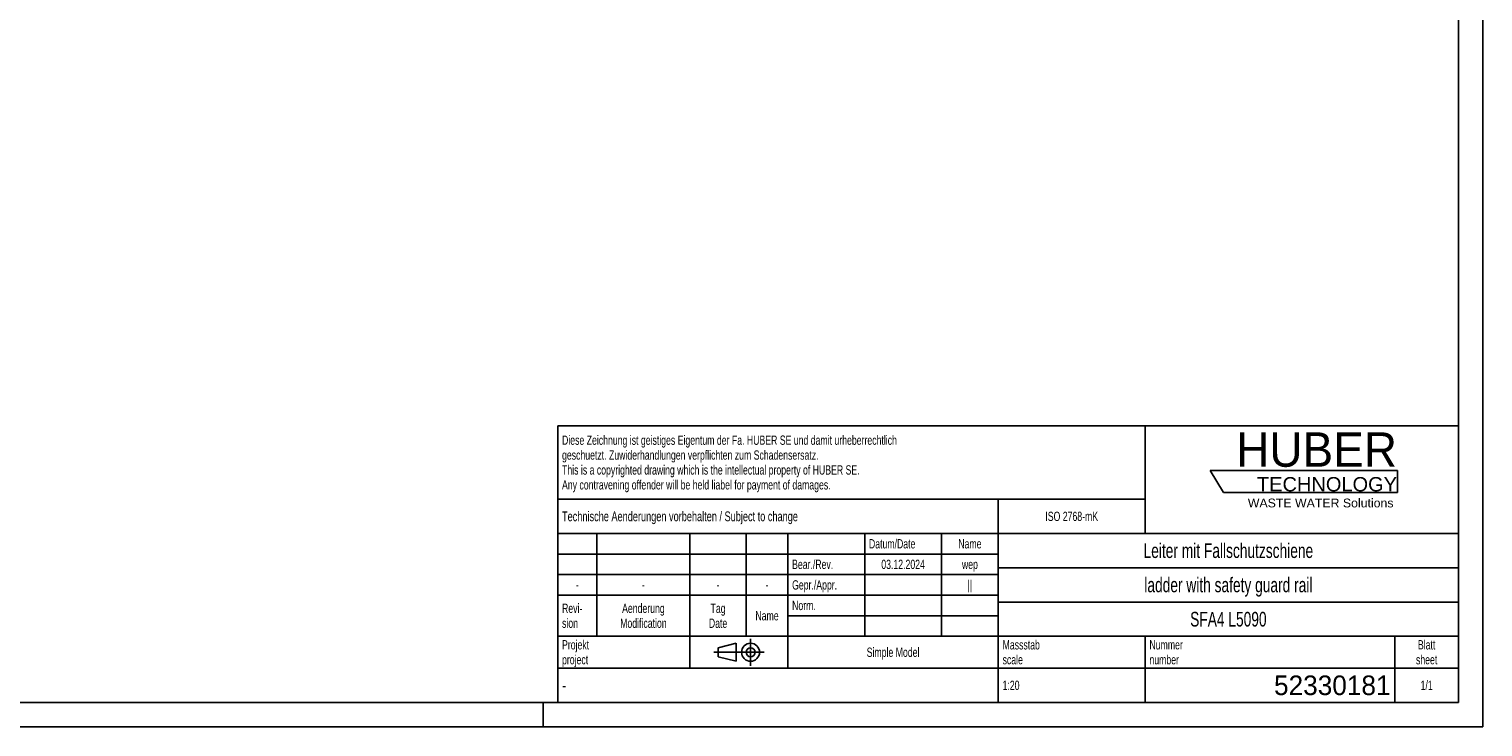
# Model space of a CAD drawing. Header units: millimetres. Extents: x 0 to 11880, y 0 to 8400.
# Tile 2 of 3: x 5940 to 11880, y 0 to 2850. Entities that reach past the tile are written whole.
import ezdxf

# ---------------------------------------------------------------- set-up
doc = ezdxf.new("R2010")
doc.units = ezdxf.units.MM
doc.header["$LTSCALE"] = 653.4
doc.linetypes.add('CENTER', pattern=[0.6, 0.375, -0.075, 0.075, -0.075])
doc.layers.get('0').update_dxf_attribs({"linetype": 'CONTINUOUS'})
for name, color, linetype in [('053_NOTES', 7, 'CONTINUOUS'), ('HUBER_Logo_BL1', 7, 'CONTINUOUS'), ('HUBER_Logo_BL2', 7, 'CONTINUOUS')]:
    doc.layers.add(name, color=color, linetype=linetype)
doc.styles.get("Standard").update_dxf_attribs({"font": 'txt', "width": 0.7})
doc.styles.add('TEXTSTYLE_2', font='txt')
doc.styles.add('TEXTSTYLE_3', font='arial.ttf')
doc.styles.add('TEXTSTYLE_4', font='txt', dxfattribs={"width": 0.8})
doc.styles.add('TEXTSTYLE_5', font='txt')

# ---------------------------------------------------------------- blocks, each defined once
blk = doc.blocks.new('HUBER_LOGO_BL1', base_point=(11148.2, 1013.5))
at = {"layer": 'HUBER_Logo_BL1', "color": 2, "linetype": 'Continuous', "attachment_point": 3, "line_spacing_factor": 0.78}
for s, insert, char_height, width, style in [('HUBER\\P\\fArial;\\H58.5;TECHNOLOGY ', (11528.9, 1203), 140.4, 775.343, 'TEXTSTYLE_2'), ('WASTE WATER Solutions', (11514.7, 932.6), 36, 594.067, 'TEXTSTYLE_3')]:
    blk.add_mtext(s, dxfattribs=dict(at, insert=insert, char_height=char_height, width=width, style=style))
blk = doc.blocks.new('PROJEKTIONSMETHODE_1_BL3', base_point=(8840, 305))
at = {"color": 2, "linetype": 'CENTER'}
for p, q in [((8887.7, 360), (8887.7, 250)), ((8737.3, 305), (8942.7, 305))]:
    blk.add_line(p, q, dxfattribs=at)
at = {"color": 2, "linetype": 'Continuous'}
for p, q in [((8755.7, 323.3), (8829, 341.7)), ((8755.7, 286.7), (8755.7, 323.3)), ((8829, 268.3), (8829, 341.7)), ((8755.7, 286.7), (8829, 268.3))]:
    blk.add_line(p, q, dxfattribs=at)
for radius in [36.7, 18.3]:
    blk.add_circle((8887.7, 305), radius, dxfattribs=at)
blk = doc.blocks.new('*T13')
at = {"color": 3, "linetype": 'Continuous'}
for p, q in [((0, 0), (3680, 0)), ((0, 0), (0, -1130)), ((2400, 0), (2400, -440)), ((3680, 0), (3680, -1130)), ((0, -300), (2400, -300)), ((1800, -300), (1800, -1130)), ((0, -440), (3680, -440)), ((160, -440), (160, -860)), ((540, -440), (540, -990)), ((770, -440), (770, -860)), ((940, -440), (940, -990)), ((1254, -440), (1254, -860)), ((1568, -440), (1568, -860)), ((0, -524), (1800, -524)), ((1800, -580), (3680, -580)), ((0, -608), (1800, -608)), ((0, -692), (1800, -692)), ((1800, -720), (3680, -720)), ((940, -776), (1800, -776)), ((0, -860), (3680, -860)), ((2400, -860), (2400, -1130)), ((3420, -860), (3420, -1130)), ((0, -990), (3680, -990)), ((0, -1130), (3680, -1130))]:
    blk.add_line(p, q, dxfattribs=at)
at = {"layer": '053_NOTES', "color": 2, "linetype": 'Continuous', "line_spacing_factor": 0.96}
for s, insert, char_height, width, attachment_point in [('Diese Zeichnung ist geistiges Eigentum der Fa. HUBER SE und damit urheberrechtlich \\Pgeschuetzt. Zuwiderhandlungen verpflichten zum Schadensersatz.\\PThis is a copyrighted drawing which is the intellectual property of HUBER SE.\\PAny contravening offender will be held liabel for payment of damages.', (17.5, -39.8), 38, 4429.714, 1), ('Technische Aenderungen vorbehalten / Subject to change', (17.5, -350), 40, 3049.524, 1), ('ISO 2768-mK', (2100, -351), 38, 665.905, 2), ('Datum/Date', (1271.5, -463), 38, 584.476, 1), ('Name', (1684, -463), 38, 253.333, 2), ('Leiter mit Fallschutzschiene', (2740, -480), 60, 2260, 2), ('Bear./Rev.', (957.5, -547), 38, 544.667, 1), ('03.12.2024', (1411, -547), 38, 557.333, 2), ('wep', (1684, -547), 38, 199.048, 2), ('-', (80, -631), 38, 68.762, 2), ('-', (350, -631), 38, 68.762, 2), ('-', (655, -631), 38, 68.762, 2), ('-', (855, -631), 38, 68.762, 2), ('Gepr./Appr.', (957.5, -631), 38, 598.952, 1), ('||', (1684, -631), 38, 101.333, 2), ('ladder with safety guard rail', (2740, -620), 60, 2391.429, 2), ('Revi-\\Psion', (17.5, -726.6), 38, 276.857, 1), ('Aenderung\\PModification', (350, -726.6), 38, 606.19, 2), ('Tag\\PDate', (655, -726.6), 38, 235.238, 2), ('Name', (855, -757), 38, 253.333, 2), ('Norm. ', (957.5, -715), 38, 351.048, 1), ('SFA4 L5090', (2740, -760), 60, 940, 2), ('Projekt\\Pproject', (17.5, -875.6), 38, 367.333, 1), ('Massstab\\Pscale', (1817.5, -875.6), 38, 448.762, 1), ('Nummer\\Pnumber', (2417.5, -875.6), 38, 372.762, 1), ('Blatt\\Psheet', (3550, -875.6), 38, 275.048, 2), ('Simple Model', (1370, -906), 38, 656.857, 2), ('1:20', (1817.5, -1041), 38, 204.476, 1), ('1/1', (3550, -1041), 38, 159.238, 2)]:
    blk.add_mtext(s, dxfattribs=dict(at, insert=insert, char_height=char_height, width=width, attachment_point=attachment_point))
for s, insert, char_height, width, attachment_point, style in [('-', (17.5, -1035), 50, 36.667, 1, 'TEXTSTYLE_4'), ('52330181', (3402.5, -1020), 80, 1013.333, 3, 'TEXTSTYLE_5')]:
    blk.add_mtext(s, dxfattribs=dict(at, insert=insert, char_height=char_height, width=width, attachment_point=attachment_point, style=style))
blk = doc.blocks.new('HUBER_LOGO_BL2', base_point=(11148.6, 1001.8))
at = {"layer": 'HUBER_Logo_BL2', "color": 5, "linetype": 'Continuous'}
for p, q in [((11531.1, 1046.8), (10766.1, 1046.8)), ((10766.1, 1046.8), (10820.1, 956.8)), ((11531.1, 1046.8), (11531.1, 956.8)), ((10820.1, 956.8), (11531.1, 956.8))]:
    blk.add_line(p, q, dxfattribs=at)

msp = doc.modelspace()

# ---------------------------------------------------------------- linework, layer by layer
at = {"color": 3, "linetype": 'Continuous'}
for p, q in [((11880, 8400), (11880, 0)), ((8040, 100), (8040, 0)), ((11880, 0), (0, 0))]:
    msp.add_line(p, q, dxfattribs=at)
at = {"color": 5, "linetype": 'Continuous'}
for q in [(11780, 8300), (100, 100)]:
    msp.add_line((11780, 100), q, dxfattribs=at)

# ---------------------------------------------------------------- block references
msp.add_blockref('*T13', (8100, 1230))
at = {"color": 2, "linetype": 'Continuous'}
msp.add_blockref('PROJEKTIONSMETHODE_1_BL3', (8840, 305), dxfattribs=at)
at = {"layer": 'HUBER_Logo_BL1'}
msp.add_blockref('HUBER_LOGO_BL1', (11148.213, 1013.496), dxfattribs=at)
at = {"layer": 'HUBER_Logo_BL2'}
msp.add_blockref('HUBER_LOGO_BL2', (11148.567, 1001.775), dxfattribs=at)

doc.saveas('drawing.dxf')
